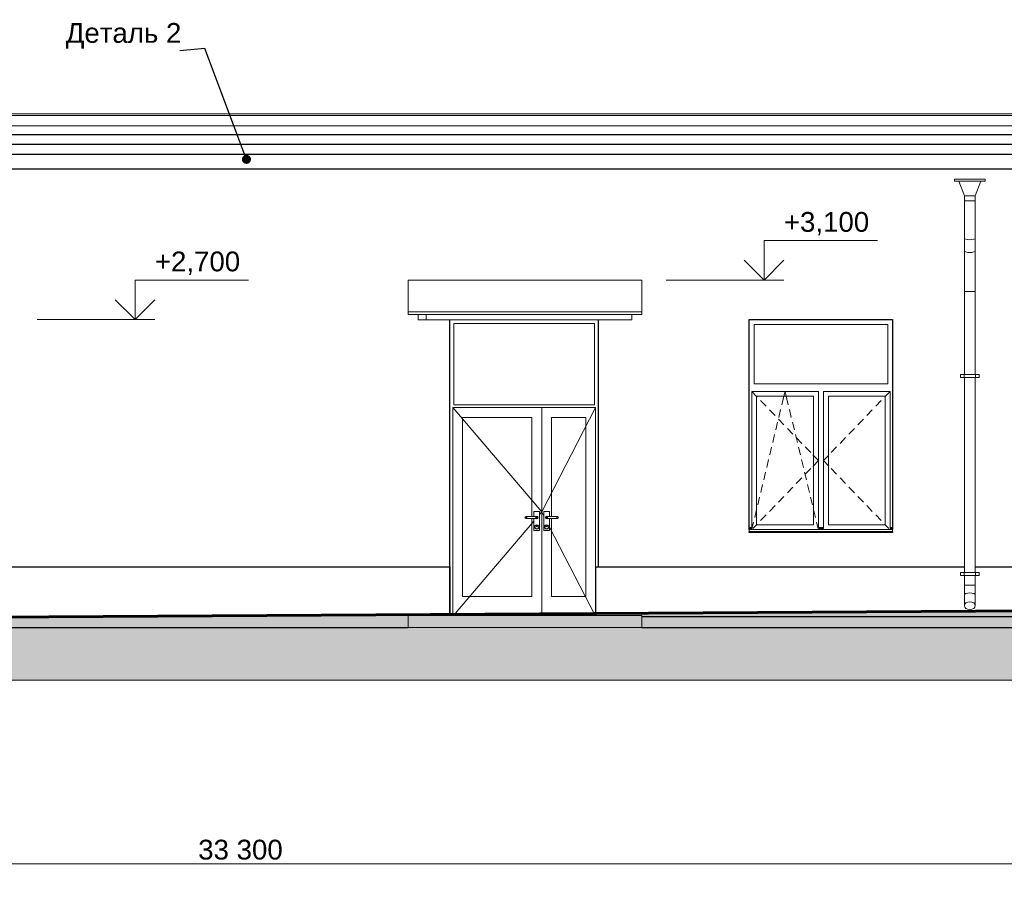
# Model space of a CAD drawing. Header units: millimetres. Extents: x -28821 to 130709, y -7627 to 10914.
# Tile 7 of 111: x -10150 to -197, y -2988 to 5732. Entities that reach past the tile are written whole.
import ezdxf
from ezdxf.enums import TextEntityAlignment as Align

# ---------------------------------------------------------------- set-up
doc = ezdxf.new("R2010")
doc.units = ezdxf.units.MM
doc.header["$MEASUREMENT"] = 0
doc.set_wipeout_variables(frame=1)
doc.linetypes.add('Wipeout_Contour', pattern=[1000, 0, -1000])
for name, color, linetype, lineweight in [('1 Молдинги_Ном._пера__41', 7, 'Continuous', 60), ('1_Цоколь_Ном._пера__21', 7, 'Continuous', 30), ('2D - Общий_Ном._пера__2', 8, 'Continuous', 15), ('2D - Общий_Ном._пера__74', 255, 'Continuous', 0), ('Аннотация - Выносная Надпись.Фасад фрагмент_Ном._пера__1', 7, 'Continuous', 15), ('Конструктив - Балки.Крозырьки_Ном._пера__1', 7, 'Continuous', 15), ('Конструктив - Перекрытия.Крыльцо_Ном._пера__1', 7, 'Continuous', 15), ('Конструктив - Стены Несущие_Ном._пера__21', 7, 'Continuous', 30), ('Новый_1 ВОДОСТОК_Ном._пера__141', 7, 'Continuous', 20), ('Новый_1 Молдинги_Ном._пера__21', 7, 'Continuous', 30), ('Новый_1_Козырьки_Ном._пера__1', 7, 'Continuous', 15), ('Новый_Двери Archicad_Ном._пера__1', 7, 'Continuous', 15), ('Новый_Двери Archicad_Ном._пера__21', 7, 'Continuous', 30), ('Новый_Фартук парапета_Ном._пера__1', 7, 'Continuous', 15), ('Окна Archicad_Ном._пера__1', 7, 'Continuous', 15), ('Окна Archicad_Ном._пера__21', 7, 'Continuous', 30), ('Размер - Общий_Ном._пера__1', 7, 'Continuous', 15), ('Размер - Отметка Уровня_Ном._пера__120', 7, 'Continuous', 5)]:
    doc.layers.add(name, color=color, linetype=linetype, lineweight=lineweight)
for name, color, linetype in [('1_Цоколь', 7, 'Continuous'), ('Конструктив - Балки.Крозырьки', 7, 'Continuous'), ('Конструктив - Перекрытия.Крыльцо', 7, 'Continuous'), ('Конструктив - Стены Несущие', 7, 'Continuous'), ('Новый_1 ВОДОСТОК', 7, 'Continuous'), ('Новый_1 Молдинги', 7, 'Continuous'), ('Новый_1_Козырьки', 7, 'Continuous'), ('Новый_Двери Archicad', 7, 'Continuous'), ('Новый_Фартук парапета', 7, 'Continuous'), ('Окна Archicad', 7, 'Continuous'), ('Размер - Общий', 7, 'Continuous'), ('Размер - Отметка Уровня', 7, 'Continuous')]:
    doc.layers.add(name, color=color, linetype=linetype)
doc.styles.add('СГЕНЕРИР_СТИЛЬ_1', font='arial.ttf')
doc.styles.add('СГЕНЕРИР_СТИЛЬ_2', font='arial.ttf')
doc.dimstyles.new('СГЕНЕРИР_СТИЛЬ__1', dxfattribs={"dimtxt": 200, "dimasz": 190, "dimexe": 0.18, "dimexo": 0.0625, "dimgap": 0, "dimtad": 1, "dimtih": 1, "dimtoh": 1, "dimdec": 0, "dimzin": 0, "dimdsep": 46, "dimtxsty": 'СГЕНЕРИР_СТИЛЬ_2', "dimblk": 'ARROWHEAD_6', "dimblk1": 'ARROWHEAD_6', "dimblk2": 'ARROWHEAD_6', "dimcen": 0.09, "dimclrd": 7, "dimclre": 7, "dimclrt": 7, "dimazin": 0, "dimtfac": 1, "dimtdec": 4, "dimtmove": 0, "dimatfit": 3, "dimfxl": 1, "dimtolj": 1, "dimtzin": 0, "dimarcsym": 0})
doc.dimstyles.new('СГЕНЕРИР_СТИЛЬ__2', dxfattribs={"dimtxt": 0.18, "dimasz": 182.4, "dimexe": 0.18, "dimexo": 0.0625, "dimgap": 0, "dimtad": 0, "dimtih": 1, "dimtoh": 1, "dimdec": 4, "dimzin": 0, "dimdsep": 46, "dimcen": 0.09, "dimadec": 0, "dimazin": 0, "dimtfac": 1, "dimtdec": 4, "dimtmove": 0, "dimatfit": 3, "dimldrblk": 'ARROWHEAD_11', "dimfxl": 1, "dimtolj": 1, "dimtzin": 0, "dimarcsym": 0})

# ---------------------------------------------------------------- blocks, each defined once
blk = doc.blocks.new('Элемент Разреза_7_1')
at = {"layer": 'Окна Archicad_Ном._пера__1', "color": 7, "linetype": 'Continuous', "lineweight": 15}
for p, q in [((-2725.7, 2650), (-2725.7, 2050)), ((-1375.7, 2650), (-2725.7, 2650)), ((-1375.7, 2050), (-1375.7, 2650)), ((-2725.7, 2050), (-1375.7, 2050)), ((-2750.7, 1925), (-2750.7, 1975)), ((-2750.7, 1975), (-2075.7, 1975)), ((-2750.7, 1975), (-2700.7, 1923.1)), ((-2750.7, 625), (-2750.7, 1925)), ((-2700.7, 1925), (-2700.7, 625)), ((-2125.7, 1925), (-2700.7, 1925)), ((-2700.7, 1923.1), (-2695.2, 1917.4)), ((-2446, 1838.8), (-2432, 1897.2)), ((-2432, 1897.2), (-2425.3, 1925)), ((-2425.3, 1925), (-2413.2, 1975)), ((-2401.2, 1925), (-2413.2, 1975)), ((-2394.5, 1897.2), (-2401.2, 1925)), ((-2380.4, 1838.8), (-2394.5, 1897.2)), ((-2125.7, 625), (-2125.7, 1925)), ((-2075.7, 1975), (-2075.7, 1925)), ((-2075.7, 1925), (-2075.7, 625)), ((-2025.7, 1925), (-2025.7, 1975)), ((-2025.7, 1975), (-1350.7, 1975)), ((-2025.7, 625), (-2025.7, 1925)), ((-1975.7, 1925), (-1975.7, 625)), ((-1400.7, 1925), (-1975.7, 1925)), ((-1400.7, 1923.1), (-1406.2, 1917.4)), ((-1350.7, 1975), (-1400.7, 1923.1)), ((-1400.7, 625), (-1400.7, 1925)), ((-1350.7, 1975), (-1350.7, 1925)), ((-1350.7, 1925), (-1350.7, 625)), ((-2660.5, 1881.4), (-2604.9, 1823.8)), ((-1441, 1881.4), (-1496.5, 1823.8)), ((-2570.2, 1787.8), (-2514.7, 1730.3)), ((-2480, 1694.3), (-2424.5, 1636.7)), ((-2476.5, 1712.4), (-2457.8, 1790.2)), ((-2349.9, 1712.4), (-2368.7, 1790.2)), ((-1621.4, 1694.3), (-1677, 1636.7)), ((-1531.2, 1787.8), (-1586.7, 1730.3)), ((-2507, 1586), (-2488.2, 1663.8)), ((-2389.8, 1600.7), (-2334.2, 1543.1)), ((-2319.4, 1586), (-2338.2, 1663.8)), ((-1711.7, 1600.7), (-1767.2, 1543.1)), ((-2537.4, 1459.7), (-2518.7, 1537.4)), ((-2289, 1459.7), (-2307.7, 1537.4)), ((-2299.5, 1507.1), (-2244, 1449.5)), ((-1801.9, 1507.1), (-1857.4, 1449.5)), ((-2567.9, 1333.3), (-2549.2, 1411)), ((-2258.5, 1333.3), (-2277.3, 1411)), ((-2209.3, 1413.5), (-2153.8, 1355.9)), ((-1892.1, 1413.5), (-1947.7, 1355.9)), ((-2131.2, 1332.6), (-2125.7, 1326.9)), ((-2125.7, 1326.9), (-2075.7, 1275)), ((-1975.7, 1326.9), (-2025.7, 1275)), ((-1970.2, 1332.6), (-1975.7, 1326.9)), ((-2598.4, 1206.9), (-2579.6, 1284.7)), ((-2228, 1206.9), (-2246.8, 1284.7)), ((-2131.2, 1217.4), (-2125.7, 1223.1)), ((-2125.7, 1223.1), (-2075.7, 1275)), ((-1975.7, 1223.1), (-2025.7, 1275)), ((-1970.2, 1217.4), (-1975.7, 1223.1)), ((-2628.8, 1080.5), (-2610.1, 1158.3)), ((-2299.5, 1042.9), (-2244, 1100.5)), ((-2197.6, 1080.5), (-2216.3, 1158.3)), ((-2209.3, 1136.5), (-2153.8, 1194.1)), ((-1892.1, 1136.5), (-1947.7, 1194.1)), ((-1801.9, 1042.9), (-1857.4, 1100.5)), ((-2659.3, 954.1), (-2640.6, 1031.9)), ((-2389.8, 949.3), (-2334.2, 1006.9)), ((-2167.1, 954.1), (-2185.9, 1031.9)), ((-1711.7, 949.3), (-1767.2, 1006.9)), ((-2689.8, 827.8), (-2671, 905.5)), ((-2480, 855.7), (-2424.5, 913.3)), ((-2136.6, 827.8), (-2155.4, 905.5)), ((-1621.4, 855.7), (-1677, 913.3)), ((-2570.2, 762.2), (-2514.7, 819.7)), ((-1531.2, 762.2), (-1586.7, 819.7)), ((-2720.2, 701.4), (-2701.5, 779.2)), ((-2660.5, 668.6), (-2604.9, 726.2)), ((-2106.2, 701.4), (-2124.9, 779.2)), ((-1441, 668.6), (-1496.5, 726.2)), ((-2750.7, 600), (-2775.7, 600)), ((-2750.7, 588.5), (-2750.7, 625)), ((-2747.5, 588.5), (-2732, 652.8)), ((-2737.7, 588.5), (-2700.7, 626.9)), ((-2700.7, 626.9), (-2695.2, 632.6)), ((-2700.7, 625), (-2125.7, 625)), ((-2079, 588.5), (-2094.5, 652.8)), ((-2075.7, 625), (-2075.7, 588.5)), ((-2025.7, 600), (-2075.7, 600)), ((-2025.7, 588.5), (-2025.7, 625)), ((-1975.7, 625), (-1400.7, 625)), ((-1400.7, 626.9), (-1406.2, 632.6)), ((-1363.7, 588.5), (-1400.7, 626.9)), ((-1350.7, 625), (-1350.7, 588.5)), ((-1325.7, 600), (-1350.7, 600)), ((-2750.7, 590), (-2775.7, 590)), ((-2775.7, 580), (-2775.7, 578.1)), ((-2775.7, 578.1), (-2775.7, 558.1)), ((-1325.7, 578.1), (-2775.7, 578.1)), ((-1325.7, 558.1), (-2775.7, 558.1)), ((-2025.7, 590), (-2075.7, 590)), ((-1325.7, 590), (-1350.7, 590)), ((-1325.7, 580), (-1325.7, 578.1)), ((-1325.7, 578.1), (-1325.7, 558.1))]:
    blk.add_line(p, q, dxfattribs=at)
at = {"layer": 'Окна Archicad_Ном._пера__21', "color": 7, "linetype": 'Continuous', "lineweight": 30}
for p, q in [((-2775.7, 580), (-2775.7, 2700)), ((-2775.7, 2700), (-1325.7, 2700)), ((-1325.7, 2700), (-1325.7, 580)), ((-2775.7, 550), (-2775.7, 558.1)), ((-1325.7, 550), (-2775.7, 550)), ((-1325.7, 558.1), (-1325.7, 550))]:
    blk.add_line(p, q, dxfattribs=at)
blk = doc.blocks.new('Элемент Разреза_15_1')
at = {"layer": 'Новый_1 ВОДОСТОК_Ном._пера__141', "color": 7, "linetype": 'Continuous', "lineweight": 20}
for p, q in [((-390.6, 4120), (-700.6, 4120)), ((-700.6, 4100), (-700.6, 4120)), ((-390.6, 4100), (-700.6, 4100)), ((-600.6, 3950), (-657.7, 4100)), ((-433.4, 4100), (-490.6, 3950)), ((-390.6, 4120), (-390.6, 4100)), ((-490.6, 3950), (-600.6, 3950)), ((-600.6, 3900), (-600.6, 3950)), ((-600.6, 3900), (-600.6, 3524)), ((-490.6, 3900), (-600.6, 3900)), ((-490.6, 3950), (-490.6, 3900)), ((-490.6, 3900), (-490.6, 3524)), ((-600.6, 3524), (-600.6, 3395.3)), ((-596.4, 3517.7), (-584.4, 3512.4)), ((-584.4, 3512.4), (-566.6, 3508.9)), ((-566.6, 3508.9), (-545.6, 3507.7)), ((-545.6, 3507.7), (-524.5, 3508.9)), ((-524.5, 3508.9), (-506.7, 3512.4)), ((-506.7, 3512.4), (-494.7, 3517.7)), ((-490.6, 3524), (-490.6, 3395.3)), ((-600.6, 3395.3), (-600.6, 2985.1)), ((-596.4, 3389), (-584.4, 3383.7)), ((-506.7, 3383.7), (-494.7, 3389)), ((-490.6, 3395.3), (-490.6, 2985.1)), ((-584.4, 3383.7), (-566.6, 3380.2)), ((-566.6, 3380.2), (-545.6, 3378.9)), ((-545.6, 3378.9), (-524.5, 3380.2)), ((-524.5, 3380.2), (-506.7, 3383.7)), ((-600.6, 2985.1), (-600.6, 2145)), ((-600.6, 2985.1), (-596.4, 2985.1)), ((-596.4, 2985.1), (-584.4, 2985.1)), ((-584.4, 2985.1), (-566.6, 2985.1)), ((-566.6, 2985.1), (-545.6, 2985.1)), ((-545.6, 2985.1), (-524.5, 2985.1)), ((-524.5, 2985.1), (-506.7, 2985.1)), ((-506.7, 2985.1), (-494.7, 2985.1)), ((-494.7, 2985.1), (-490.6, 2985.1)), ((-490.6, 2985.1), (-490.6, 2145)), ((-602.6, 2145), (-640.6, 2145)), ((-640.6, 2115), (-640.6, 2145)), ((-602.6, 2115), (-640.6, 2115)), ((-598.2, 2145), (-602.6, 2145)), ((-602.6, 2115), (-602.6, 2145)), ((-598.2, 2115), (-602.6, 2115)), ((-600.6, 2115), (-600.6, 145)), ((-585.9, 2145), (-598.2, 2145)), ((-585.9, 2115), (-598.2, 2115)), ((-567.4, 2145), (-585.9, 2145)), ((-567.4, 2115), (-585.9, 2115)), ((-545.6, 2145), (-567.4, 2145)), ((-545.6, 2115), (-567.4, 2115)), ((-523.7, 2145), (-545.6, 2145)), ((-523.7, 2115), (-545.6, 2115)), ((-505.2, 2145), (-523.7, 2145)), ((-505.2, 2115), (-523.7, 2115)), ((-492.9, 2145), (-505.2, 2145)), ((-492.9, 2115), (-505.2, 2115)), ((-488.6, 2145), (-492.9, 2145)), ((-488.6, 2115), (-492.9, 2115)), ((-490.6, 2115), (-490.6, 145)), ((-450.6, 2145), (-488.6, 2145)), ((-488.6, 2115), (-488.6, 2145)), ((-450.6, 2115), (-488.6, 2115)), ((-450.6, 2115), (-450.6, 2145)), ((-602.6, 145), (-640.6, 145)), ((-640.6, 115), (-640.6, 145)), ((-602.6, 115), (-640.6, 115)), ((-598.2, 145), (-602.6, 145)), ((-602.6, 115), (-602.6, 145)), ((-598.2, 115), (-602.6, 115)), ((-600.6, 115), (-600.6, 15)), ((-585.9, 145), (-598.2, 145)), ((-585.9, 115), (-598.2, 115)), ((-567.4, 145), (-585.9, 145)), ((-567.4, 115), (-585.9, 115)), ((-545.6, 145), (-567.4, 145)), ((-545.6, 115), (-567.4, 115)), ((-523.7, 145), (-545.6, 145)), ((-523.7, 115), (-545.6, 115)), ((-505.2, 145), (-523.7, 145)), ((-505.2, 115), (-523.7, 115)), ((-492.9, 145), (-505.2, 145)), ((-492.9, 115), (-505.2, 115)), ((-488.6, 145), (-492.9, 145)), ((-488.6, 115), (-492.9, 115)), ((-490.6, 115), (-490.6, 15)), ((-450.6, 145), (-488.6, 145)), ((-488.6, 115), (-488.6, 145)), ((-450.6, 115), (-488.6, 115)), ((-450.6, 115), (-450.6, 145)), ((-600.6, 15), (-596.4, 15)), ((-600.6, 15), (-600.6, -85)), ((-596.4, 15), (-584.4, 15)), ((-584.4, 15), (-566.6, 15)), ((-566.6, 15), (-545.6, 15)), ((-545.6, 15), (-524.5, 15)), ((-524.5, 15), (-506.7, 15)), ((-506.7, 15), (-494.7, 15)), ((-494.7, 15), (-490.6, 15)), ((-490.6, 15), (-490.6, -85)), ((-600.6, -85), (-600.6, -191.1)), ((-596.4, -76.3), (-584.4, -68.9)), ((-584.4, -68.9), (-566.6, -64)), ((-566.6, -64), (-545.6, -62.3)), ((-545.6, -62.3), (-524.5, -64)), ((-524.5, -64), (-506.7, -68.9)), ((-506.7, -68.9), (-494.7, -76.3)), ((-490.6, -85), (-490.6, -191.1)), ((-600.6, -191.1), (-596.4, -176.2)), ((-596.4, -206), (-600.6, -191.1)), ((-596.4, -176.2), (-584.4, -163.6)), ((-584.4, -163.6), (-566.6, -155.2)), ((-566.6, -155.2), (-545.6, -152.2)), ((-545.6, -152.2), (-524.5, -155.2)), ((-524.5, -155.2), (-506.7, -163.6)), ((-506.7, -163.6), (-494.7, -176.2)), ((-494.7, -176.2), (-490.6, -191.1)), ((-490.6, -191.1), (-494.7, -206)), ((-584.4, -218.6), (-596.4, -206)), ((-566.6, -227), (-584.4, -218.6)), ((-545.6, -230), (-566.6, -227)), ((-524.5, -227), (-545.6, -230)), ((-506.7, -218.6), (-524.5, -227)), ((-494.7, -206), (-506.7, -218.6))]:
    blk.add_line(p, q, dxfattribs=at)
blk = doc.blocks.new('Элемент Разреза_17_1')
at = {"layer": 'Новый_Двери Archicad_Ном._пера__1', "color": 7, "linetype": 'Continuous', "lineweight": 15}
for p, q in [((-5760.7, 2660), (-5760.7, 1840)), ((-4340.7, 2660), (-5760.7, 2660)), ((-4340.7, 1840), (-4340.7, 2660)), ((-5772.7, 1812), (-4872.7, 756)), ((-5772.7, 1812), (-5772.7, 1712)), ((-4872.7, 1812), (-5772.7, 1812)), ((-5760.7, 1840), (-4340.7, 1840)), ((-4872.7, -290), (-4872.7, 1812)), ((-4328.7, 1812), (-4872.7, 756)), ((-4872.7, 1812), (-4328.7, 1812)), ((-4328.7, 1812), (-4328.7, 1712)), ((-5772.7, 1712), (-5772.7, -100)), ((-5672.7, -100), (-5672.7, 1712)), ((-5672.7, 1712), (-4972.7, 1712)), ((-4972.7, 1712), (-4972.7, 710)), ((-4772.7, 1712), (-4772.7, 710)), ((-4428.7, 1712), (-4772.7, 1712)), ((-4428.7, -100), (-4428.7, 1712)), ((-4328.7, 1712), (-4328.7, 200)), ((-5042.7, 700), (-5039.8, 707.1)), ((-5039.8, 692.9), (-5042.7, 700)), ((-5040.6, 700), (-5037.9, 707.1)), ((-5037.9, 692.9), (-5040.6, 700)), ((-5039.8, 707.1), (-5032.7, 710)), ((-5034.1, 700), (-5032, 707.1)), ((-5032, 692.9), (-5034.1, 700)), ((-5031.2, 710), (-5032.7, 710)), ((-5026.9, 710), (-5031.2, 710)), ((-5020.4, 710), (-5026.9, 710)), ((-5024.3, 700), (-5023.1, 707.1)), ((-5023.1, 692.9), (-5024.3, 700)), ((-5012.7, 710), (-5020.4, 710)), ((-4942.7, 710), (-5012.7, 710)), ((-4894.2, 760), (-4951.2, 760)), ((-4951.2, 760), (-4951.2, 710)), ((-4935.1, 710), (-4942.7, 710)), ((-4928.6, 710), (-4935.1, 710)), ((-4931.2, 700), (-4932.3, 707.1)), ((-4932.3, 692.9), (-4931.2, 700)), ((-4929.2, 711.3), (-4930.5, 710)), ((-4922.7, 713), (-4929.2, 711.3)), ((-4928.7, 710.4), (-4929.1, 710)), ((-4922.7, 712), (-4928.7, 710.4)), ((-4924.2, 710), (-4928.6, 710)), ((-4922.7, 710), (-4924.2, 710)), ((-4921.4, 700), (-4923.5, 707.1)), ((-4923.5, 692.9), (-4921.4, 700)), ((-4916.2, 711.3), (-4922.7, 713)), ((-4916.7, 710.4), (-4922.7, 712)), ((-4915.6, 707.1), (-4922.7, 710)), ((-4914.8, 700), (-4917.6, 707.1)), ((-4917.6, 692.9), (-4914.8, 700)), ((-4912.3, 706), (-4916.7, 710.4)), ((-4911.5, 706.5), (-4916.2, 711.3)), ((-4912.7, 700), (-4915.6, 707.1)), ((-4915.6, 692.9), (-4912.7, 700)), ((-4910.7, 700), (-4912.3, 706)), ((-4912.3, 694), (-4910.7, 700)), ((-4909.7, 700), (-4911.5, 706.5)), ((-4911.5, 693.5), (-4909.7, 700)), ((-4894.2, 570), (-4894.2, 760)), ((-4894.2, 730.8), (-4872.7, 756)), ((-4851.2, 714.3), (-4872.7, 756)), ((-4851.2, 760), (-4794.2, 760)), ((-4851.2, 570), (-4851.2, 760)), ((-4835.7, 700), (-4834, 706.5)), ((-4834, 693.5), (-4835.7, 700)), ((-4834.7, 700), (-4833.1, 706)), ((-4833.1, 694), (-4834.7, 700)), ((-4834, 706.5), (-4829.2, 711.3)), ((-4833.1, 706), (-4828.7, 710.4)), ((-4832.7, 700), (-4829.8, 707.1)), ((-4829.8, 692.9), (-4832.7, 700)), ((-4830.6, 700), (-4827.9, 707.1)), ((-4827.9, 692.9), (-4830.6, 700)), ((-4829.8, 707.1), (-4822.7, 710)), ((-4829.2, 711.3), (-4822.7, 713)), ((-4828.7, 710.4), (-4822.7, 712)), ((-4824.1, 700), (-4822, 707.1)), ((-4822, 692.9), (-4824.1, 700)), ((-4822.7, 713), (-4816.2, 711.3)), ((-4822.7, 712), (-4816.7, 710.4)), ((-4822.7, 710), (-4821.2, 710)), ((-4821.2, 710), (-4816.9, 710)), ((-4816.9, 710), (-4810.4, 710)), ((-4816.7, 710.4), (-4816.3, 710)), ((-4816.2, 711.3), (-4815, 710)), ((-4814.3, 700), (-4813.1, 707.1)), ((-4813.1, 692.9), (-4814.3, 700)), ((-4810.4, 710), (-4802.7, 710)), ((-4802.7, 710), (-4732.7, 710)), ((-4794.2, 760), (-4794.2, 710)), ((-4732.7, 710), (-4725.1, 710)), ((-4725.1, 710), (-4718.6, 710)), ((-4721.2, 700), (-4722.3, 707.1)), ((-4722.3, 692.9), (-4721.2, 700)), ((-4718.6, 710), (-4714.2, 710)), ((-4714.2, 710), (-4712.7, 710)), ((-4711.4, 700), (-4713.5, 707.1)), ((-4713.5, 692.9), (-4711.4, 700)), ((-4705.6, 707.1), (-4712.7, 710)), ((-4704.8, 700), (-4707.6, 707.1)), ((-4707.6, 692.9), (-4704.8, 700)), ((-4702.7, 700), (-4705.6, 707.1)), ((-4705.6, 692.9), (-4702.7, 700)), ((-5764.2, -290), (-4951.2, 663.9)), ((-5032.7, 690), (-5039.8, 692.9)), ((-5031.2, 690), (-5032.7, 690)), ((-5026.9, 690), (-5031.2, 690)), ((-5020.4, 690), (-5026.9, 690)), ((-5012.7, 690), (-5020.4, 690)), ((-4942.7, 690), (-5012.7, 690)), ((-4972.7, 690), (-4972.7, -100)), ((-4951.2, 690), (-4951.2, 570)), ((-4941.8, 616), (-4944.7, 605)), ((-4944.7, 605), (-4941.8, 594)), ((-4935.1, 690), (-4942.7, 690)), ((-4940, 615), (-4942.7, 605)), ((-4942.7, 605), (-4940, 595)), ((-4933.7, 624.1), (-4941.8, 616)), ((-4932.7, 622.3), (-4940, 615)), ((-4928.6, 690), (-4935.1, 690)), ((-4922.7, 627), (-4933.7, 624.1)), ((-4922.7, 625), (-4932.7, 622.3)), ((-4928.4, 619.7), (-4930.7, 614)), ((-4930.7, 614), (-4928.4, 608.3)), ((-4930.5, 690), (-4929.2, 688.7)), ((-4927.7, 618.9), (-4929.7, 614)), ((-4929.7, 614), (-4927.7, 609.1)), ((-4929.2, 688.7), (-4922.7, 687)), ((-4929.1, 690), (-4928.7, 689.6)), ((-4928.7, 689.6), (-4922.7, 688)), ((-4924.2, 690), (-4928.6, 690)), ((-4922.7, 622), (-4928.4, 619.7)), ((-4928.4, 608.3), (-4922.7, 606)), ((-4922.7, 621), (-4927.7, 618.9)), ((-4927.7, 609.1), (-4922.7, 607)), ((-4922.7, 690), (-4924.2, 690)), ((-4922.7, 690), (-4915.6, 692.9)), ((-4922.7, 688), (-4916.7, 689.6)), ((-4922.7, 687), (-4916.2, 688.7)), ((-4911.7, 624.1), (-4922.7, 627)), ((-4912.7, 622.3), (-4922.7, 625)), ((-4917.1, 619.7), (-4922.7, 622)), ((-4917.8, 618.9), (-4922.7, 621)), ((-4922.7, 607), (-4917.8, 609.1)), ((-4922.7, 606), (-4917.1, 608.3)), ((-4915.7, 614), (-4917.8, 618.9)), ((-4917.8, 609.1), (-4915.7, 614)), ((-4914.7, 614), (-4917.1, 619.7)), ((-4917.1, 608.3), (-4914.7, 614)), ((-4916.7, 689.6), (-4912.3, 694)), ((-4916.2, 688.7), (-4911.5, 693.5)), ((-4905.4, 615), (-4912.7, 622.3)), ((-4903.7, 616), (-4911.7, 624.1)), ((-4902.7, 605), (-4905.4, 615)), ((-4905.4, 595), (-4902.7, 605)), ((-4900.7, 605), (-4903.7, 616)), ((-4903.7, 594), (-4900.7, 605)), ((-4844.7, 605), (-4841.8, 616)), ((-4841.8, 594), (-4844.7, 605)), ((-4842.7, 605), (-4840, 615)), ((-4840, 595), (-4842.7, 605)), ((-4841.8, 616), (-4833.7, 624.1)), ((-4840, 615), (-4832.7, 622.3)), ((-4829.2, 688.7), (-4834, 693.5)), ((-4833.7, 624.1), (-4822.7, 627)), ((-4828.7, 689.6), (-4833.1, 694)), ((-4832.7, 622.3), (-4822.7, 625)), ((-4830.7, 614), (-4828.4, 619.7)), ((-4828.4, 608.3), (-4830.7, 614)), ((-4822.7, 690), (-4829.8, 692.9)), ((-4829.7, 614), (-4827.7, 618.9)), ((-4827.7, 609.1), (-4829.7, 614)), ((-4822.7, 687), (-4829.2, 688.7)), ((-4822.7, 688), (-4828.7, 689.6)), ((-4828.4, 619.7), (-4822.7, 622)), ((-4822.7, 606), (-4828.4, 608.3)), ((-4827.7, 618.9), (-4822.7, 621)), ((-4822.7, 607), (-4827.7, 609.1)), ((-4822.7, 690), (-4821.2, 690)), ((-4816.7, 689.6), (-4822.7, 688)), ((-4816.2, 688.7), (-4822.7, 687)), ((-4822.7, 627), (-4811.7, 624.1)), ((-4822.7, 625), (-4812.7, 622.3)), ((-4822.7, 622), (-4817.1, 619.7)), ((-4822.7, 621), (-4817.8, 618.9)), ((-4817.8, 609.1), (-4822.7, 607)), ((-4817.1, 608.3), (-4822.7, 606)), ((-4821.2, 690), (-4816.9, 690)), ((-4817.8, 618.9), (-4815.7, 614)), ((-4815.7, 614), (-4817.8, 609.1)), ((-4817.1, 619.7), (-4814.7, 614)), ((-4814.7, 614), (-4817.1, 608.3)), ((-4816.9, 690), (-4810.4, 690)), ((-4816.3, 690), (-4816.7, 689.6)), ((-4815, 690), (-4816.2, 688.7)), ((-4812.7, 622.3), (-4805.4, 615)), ((-4811.7, 624.1), (-4803.7, 616)), ((-4810.4, 690), (-4802.7, 690)), ((-4805.4, 615), (-4802.7, 605)), ((-4802.7, 605), (-4805.4, 595)), ((-4803.7, 616), (-4800.7, 605)), ((-4800.7, 605), (-4803.7, 594)), ((-4802.7, 690), (-4732.7, 690)), ((-4794.2, 690), (-4794.2, 570)), ((-4333.9, -290), (-4794.2, 603.6)), ((-4772.7, 690), (-4772.7, -100)), ((-4732.7, 690), (-4725.1, 690)), ((-4725.1, 690), (-4718.6, 690)), ((-4718.6, 690), (-4714.2, 690)), ((-4714.2, 690), (-4712.7, 690)), ((-4712.7, 690), (-4705.6, 692.9)), ((-4951.2, 570), (-4894.2, 570)), ((-4941.8, 594), (-4933.7, 585.9)), ((-4940, 595), (-4932.7, 587.7)), ((-4933.7, 585.9), (-4922.7, 583)), ((-4932.7, 587.7), (-4922.7, 585)), ((-4922.7, 585), (-4912.7, 587.7)), ((-4922.7, 583), (-4911.7, 585.9)), ((-4912.7, 587.7), (-4905.4, 595)), ((-4911.7, 585.9), (-4903.7, 594)), ((-4794.2, 570), (-4851.2, 570)), ((-4833.7, 585.9), (-4841.8, 594)), ((-4832.7, 587.7), (-4840, 595)), ((-4822.7, 583), (-4833.7, 585.9)), ((-4822.7, 585), (-4832.7, 587.7)), ((-4812.7, 587.7), (-4822.7, 585)), ((-4811.7, 585.9), (-4822.7, 583)), ((-4805.4, 595), (-4812.7, 587.7)), ((-4803.7, 594), (-4811.7, 585.9)), ((-5772.7, -100), (-5772.7, -290)), ((-4972.7, -100), (-5672.7, -100)), ((-4772.7, -100), (-4428.7, -100))]:
    blk.add_line(p, q, dxfattribs=at)
at = {"layer": 'Новый_Двери Archicad_Ном._пера__21', "color": 7, "linetype": 'Continuous', "lineweight": 30}
for p, q in [((-5800.7, -290), (-5800.7, 2697.2)), ((-4300.7, 2697.2), (-4300.7, 200))]:
    blk.add_line(p, q, dxfattribs=at)
blk = doc.blocks.new('Элемент Разреза_22_1')
at = {"layer": 'Конструктив - Балки.Крозырьки_Ном._пера__1', "color": 7, "linetype": 'Continuous', "lineweight": 15}
blk.add_line((-4042.3, 2697.2), (-6042.4, 2697.2), dxfattribs=at)
blk = doc.blocks.new('Элемент Разреза_23_1')
at = {"layer": 'Новый_1_Козырьки_Ном._пера__1', "color": 7, "linetype": 'Continuous', "lineweight": 15}
for p, q in [((-3862.6, 3100.4), (-6222.8, 3100.4)), ((-6222.8, 3100.4), (-6222.8, 2779.2)), ((-3862.6, 2779.2), (-3862.6, 3100.4)), ((-6222.8, 2750.9), (-6222.8, 2779.2)), ((-6222.8, 2779.2), (-3862.6, 2779.2)), ((-6222.8, 2750.9), (-3862.6, 2750.9)), ((-3862.6, 2750.9), (-3862.6, 2779.2))]:
    blk.add_line(p, q, dxfattribs=at)
blk = doc.blocks.new('Элемент Разреза_26_1')
at = {"layer": 'Конструктив - Балки.Крозырьки_Ном._пера__1', "color": 7, "linetype": 'Continuous', "lineweight": 15}
for p, q in [((-6122.4, 2697.2), (-6122.4, 2750.9)), ((-6042.4, 2697.2), (-6122.4, 2697.2)), ((-6042.4, 2750.9), (-6042.4, 2697.2))]:
    blk.add_line(p, q, dxfattribs=at)
blk = doc.blocks.new('Элемент Разреза_27_1')
at = {"layer": 'Конструктив - Балки.Крозырьки_Ном._пера__1', "color": 7, "linetype": 'Continuous', "lineweight": 15}
for p, q in [((-3962.3, 2697.2), (-4042.3, 2697.2)), ((-3962.3, 2750.9), (-3962.3, 2697.2)), ((-3962.3, 2697.2), (-3962.3, 2697.2))]:
    blk.add_line(p, q, dxfattribs=at)
blk = doc.blocks.new('Элемент Разреза_33_1')
at = {"color": 254, "linetype": 'Wipeout_Contour', "lineweight": 0, "ltscale": 20224.258343}
blk.add_wipeout([(-6222.8, -413.4), (-3862.6, -413.4), (-3862.6, -290), (-6222.8, -290)], dxfattribs=at).dxf.layer = 'Конструктив - Перекрытия.Крыльцо'
at = {"layer": 'Конструктив - Перекрытия.Крыльцо_Ном._пера__1', "color": 7, "linetype": 'Continuous', "lineweight": 15}
for p, q in [((-6222.8, -290), (-3862.6, -290)), ((-6222.8, -413.4), (-6222.8, -290)), ((-3862.6, -413.4), (-3862.6, -290)), ((-6222.8, -413.4), (-3862.6, -413.4))]:
    blk.add_line(p, q, dxfattribs=at)
blk = doc.blocks.new('Элемент Разреза_35_1')
at = {"layer": '1_Цоколь_Ном._пера__21', "color": 7, "linetype": 'Continuous', "lineweight": 30}
for p, q in [((-4329, 200), (-4329, -290)), ((-4329, 200), (-600.6, 200)), ((-490.6, 200), (8136.9, 200)), ((-3862.6, -300), (8364.3, -300))]:
    blk.add_line(p, q, dxfattribs=at)
blk = doc.blocks.new('Элемент Разреза_40_1')
at = {"layer": '1_Цоколь_Ном._пера__21', "color": 7, "linetype": 'Continuous', "lineweight": 30}
for p, q in [((-12490.4, 200), (-5802, 200)), ((-5802, 200), (-5802, -290)), ((-21124.8, -413.4), (-6222.8, -413.4))]:
    blk.add_line(p, q, dxfattribs=at)
blk = doc.blocks.new('Элемент Разреза_42_1')
at = {"layer": 'Новый_Фартук парапета_Ном._пера__1', "color": 7, "linetype": 'Continuous', "lineweight": 15}
for p, q in [((-25482.2, 4780.2), (8139, 4780.2)), ((-25500.7, 4762.9), (8139, 4762.9)), ((-25500.7, 4657.4), (8139, 4657.4))]:
    blk.add_line(p, q, dxfattribs=at)
blk = doc.blocks.new('Элемент Разреза_44_1')
at = {"layer": 'Новый_1 Молдинги_Ном._пера__21', "color": 7, "linetype": 'Continuous', "lineweight": 30}
for p, q in [((8139, 4569.4), (-25426.7, 4569.4)), ((8139, 4470), (-25376.7, 4470)), ((8139, 4370), (-25326.7, 4370)), ((8139, 4220), (-25276.7, 4220))]:
    blk.add_line(p, q, dxfattribs=at)
blk = doc.blocks.new('Элемент Разреза_72_1')
at = {"layer": 'Конструктив - Стены Несущие_Ном._пера__21', "color": 7, "linetype": 'Continuous', "lineweight": 30}
blk.add_line((-1196.1, -413.4), (1753.9, -413.4), dxfattribs=at)
blk = doc.blocks.new('Элемент Разреза_73_1')
at = {"layer": 'Конструктив - Стены Несущие_Ном._пера__21', "color": 7, "linetype": 'Continuous', "lineweight": 30}
blk.add_line((-3862.6, -413.4), (-1196.1, -413.4), dxfattribs=at)
blk = doc.blocks.new('*D90')
at = {"layer": 'Размер - Общий_Ном._пера__1', "color": 7, "linetype": 'Continuous', "lineweight": 15, "transparency": 16777216}
for p, q in [((-24575.7, -2987.5), (-24575.7, -2612.5)), ((8724.3, -2987.5), (8724.3, -2612.5)), ((-24475.7, -2700), (-24675.7, -2900)), ((8624.3, -2900), (8824.3, -2700)), ((-24725.7, -2800), (-24575.7, -2800)), ((-24575.7, -2800), (8724.3, -2800)), ((8724.3, -2800), (8874.3, -2800))]:
    blk.add_line(p, q, dxfattribs=at)
at = {"layer": 'Размер - Общий_Ном._пера__1', "color": 7, "lineweight": 15, "transparency": 16777216, "insert": (-8345.2, -2760), "char_height": 200, "attachment_point": 7, "style": 'СГЕНЕРИР_СТИЛЬ_2'}
blk.add_mtext('\\A1;33\\~300', dxfattribs=at)
blk = doc.blocks.new('ARROWHEAD_6')
at = {"color": 0, "linetype": 'Continuous', "lineweight": 0}
for p, q in [((0, 0), (-1, 0)), ((-0.5, -0.5), (0.5, 0.5))]:
    blk.add_line(p, q, dxfattribs=at)
blk = doc.blocks.new('ARROWHEAD_11')
at = {"color": 0, "linetype": 'Continuous', "lineweight": 0}
blk.add_line((0, 0), (-1, 0), dxfattribs=at)
at = {"color": 0, "linetype": 'Continuous', "lineweight": 0, "const_width": 0.25, "flags": 128}
blk.add_lwpolyline([(-0.125, 0, 1), (0.125, 0, 1)], format="xyb", close=True, dxfattribs=at)
blk = doc.blocks.new('Отметка высоты (ГОСТ)[6]_1', base_point=(-8983.4, 2700))
at = {"layer": 'Размер - Отметка Уровня_Ном._пера__120', "color": 7, "linetype": 'Continuous', "lineweight": 5}
for p, q in [((-8983.4, 2700), (-8983.4, 3100)), ((-8983.4, 3100), (-7836.9, 3100)), ((-8983.4, 2700), (-9183.4, 2900)), ((-8983.4, 2700), (-8783.4, 2900)), ((-9973.5, 2700), (-8783.4, 2700))]:
    blk.add_line(p, q, dxfattribs=at)
at = {"layer": 'Размер - Отметка Уровня_Ном._пера__120', "color": 7, "lineweight": 5, "insert": (-8783.4, 3129.7), "char_height": 200, "attachment_point": 7, "style": 'СГЕНЕРИР_СТИЛЬ_1'}
blk.add_mtext('\\A1;+2,700{\\H0.66x;\\S^  ;}', dxfattribs=at)
at = {"layer": 'Размер - Отметка Уровня_Ном._пера__120', "color": 7, "lineweight": 5, "style": 'СГЕНЕРИР_СТИЛЬ_1'}
blk.add_attdef('addText', text='', height=150, dxfattribs=at).set_placement((-8723.4, 2864.3), align=Align.BOTTOM_LEFT)
blk = doc.blocks.new('Отметка высоты (ГОСТ)[13]_1', base_point=(-2625.2, 3099.7))
at = {"layer": 'Размер - Отметка Уровня_Ном._пера__120', "color": 7, "linetype": 'Continuous', "lineweight": 5}
for p, q in [((-2625.2, 3099.7), (-2625.2, 3499.7)), ((-2625.2, 3499.7), (-1478.7, 3499.7)), ((-2625.2, 3099.7), (-2825.2, 3299.7)), ((-2625.2, 3099.7), (-2425.2, 3299.7)), ((-3615.3, 3099.7), (-2425.2, 3099.7))]:
    blk.add_line(p, q, dxfattribs=at)
at = {"layer": 'Размер - Отметка Уровня_Ном._пера__120', "color": 7, "lineweight": 5, "insert": (-2425.2, 3529.4), "char_height": 200, "attachment_point": 7, "style": 'СГЕНЕРИР_СТИЛЬ_1'}
blk.add_mtext('\\A1;+3,100{\\H0.66x;\\S^  ;}', dxfattribs=at)
at = {"layer": 'Размер - Отметка Уровня_Ном._пера__120', "color": 7, "lineweight": 5, "style": 'СГЕНЕРИР_СТИЛЬ_1'}
blk.add_attdef('addText', text='', height=150, dxfattribs=at).set_placement((-2365.2, 3264), align=Align.BOTTOM_LEFT)

msp = doc.modelspace()

# ---------------------------------------------------------------- block references
at = {"layer": 'Конструктив - Балки.Крозырьки', "lineweight": 0}
for name in ['Элемент Разреза_26_1', 'Элемент Разреза_22_1', 'Элемент Разреза_27_1']:
    msp.add_blockref(name, (0, 0), dxfattribs=at)
at = {"layer": 'Конструктив - Стены Несущие', "lineweight": 0}
msp.add_blockref('Элемент Разреза_72_1', (0, 0), dxfattribs=at)
at = {"layer": 'Новый_1 ВОДОСТОК', "lineweight": 0}
msp.add_blockref('Элемент Разреза_15_1', (0, 0), dxfattribs=at)
at = {"layer": 'Новый_1 Молдинги', "lineweight": 0}
msp.add_blockref('Элемент Разреза_44_1', (0, 0), dxfattribs=at)
at = {"layer": 'Новый_1_Козырьки', "lineweight": 0}
msp.add_blockref('Элемент Разреза_23_1', (0, 0), dxfattribs=at)
at = {"layer": 'Новый_Двери Archicad', "lineweight": 0}
msp.add_blockref('Элемент Разреза_17_1', (0, 0), dxfattribs=at)
at = {"layer": 'Новый_Фартук парапета', "lineweight": 0}
msp.add_blockref('Элемент Разреза_42_1', (0, 0), dxfattribs=at)
at = {"layer": 'Окна Archicad', "lineweight": 0}
msp.add_blockref('Элемент Разреза_7_1', (0, 0), dxfattribs=at)
at = {"layer": 'Размер - Отметка Уровня', "color": 104, "linetype": 'Continuous', "lineweight": 15, "true_color": 0x029e21}
for name, p in [('Отметка высоты (ГОСТ)[13]_1', (-2625.2, 3099.7)), ('Отметка высоты (ГОСТ)[6]_1', (-8983.4, 2700))]:
    msp.add_blockref(name, p, dxfattribs=at)

# ---------------------------------------------------------------- dimensions: what is measured, and where the dimension line sits
at = {"layer": 'Размер - Общий', "color": 7, "linetype": 'Continuous', "lineweight": 15}
dim = msp.add_linear_dim(base=(8724.3, -2800), p1=(-24575.7, -2800), p2=(8724.3, -2800), dimstyle='СГЕНЕРИР_СТИЛЬ__1', dxfattribs=at)
dim.commit()
dim.dimension.update_dxf_attribs({"geometry": '*D90', "text_midpoint": (-7926, -2660), "dimtype": 160})

# ---------------------------------------------------------------- wipeouts: each hides what was drawn before it
at = {"color": 7, "linetype": 'Wipeout_Contour', "lineweight": 15, "ltscale": 42707.242797}
msp.add_wipeout([(-9668.1, 5731.8), (-8532.1, 5731.8), (-8532.1, 5417.6), (-9668.1, 5417.6)], dxfattribs=at).dxf.layer = 'Аннотация - Выносная Надпись.Фасад фрагмент_Ном._пера__1'

# ---------------------------------------------------------------- next in the draw order: block references
at = {"layer": 'Конструктив - Перекрытия.Крыльцо', "lineweight": 0}
msp.add_blockref('Элемент Разреза_33_1', (0, 0), dxfattribs=at)

# ---------------------------------------------------------------- next in the draw order: texts
at = {"layer": 'Аннотация - Выносная Надпись.Фасад фрагмент_Ном._пера__1', "color": 7, "linetype": 'Continuous', "lineweight": 15, "insert": (-9100.1, 5440.3), "char_height": 200, "attachment_point": 8, "style": 'СГЕНЕРИР_СТИЛЬ_1'}
msp.add_mtext('\\A1;Деталь 2', dxfattribs=at)

# ---------------------------------------------------------------- next in the draw order: leaders
at = {"layer": 'Аннотация - Выносная Надпись.Фасад фрагмент_Ном._пера__1', "color": 7, "linetype": 'Continuous', "lineweight": 15, "annotation_type": 0, "has_hookline": 1, "hookline_direction": 1, "text_width": 1154.8}
msp.add_leader([(-7857.8, 4320.1), (-8277.5, 5440.3), (-8532.1, 5417.6)], dimstyle='СГЕНЕРИР_СТИЛЬ__2', dxfattribs=at)

# ---------------------------------------------------------------- next in the draw order: hatches: boundary and pattern name
at = {"layer": '2D - Общий_Ном._пера__2', "linetype": 'Continuous', "lineweight": 15}
h = msp.add_hatch(dxfattribs=at)
h.set_pattern_fill('ГРУНТ_02_0001', color=8, style=0, pattern_type=2)
h.set_pattern_definition([(45, (0, 0), (-275.7716, 275.7716), []), (45, (-91.9, 91.9), (-551.543, 551.543), []), (45, (-183.85, 183.85), (-551.543, 551.543), []), (135, (-275.77, 275.77), (91.9239, 91.9239), [390, -390])])
h.paths.add_polyline_path([(-28162.5, -943.1), (-28162.5, -400), (-25175.7, -400), (8364.3, -190), (8369, -943.1)])

# ---------------------------------------------------------------- next in the draw order: linework, layer by layer
at = {"layer": '1 Молдинги_Ном._пера__41', "color": 7, "linetype": 'Continuous', "lineweight": 60}
msp.add_line((8364.3, -190), (-25175.7, -400), dxfattribs=at)
at = {"layer": '2D - Общий_Ном._пера__74', "color": 255, "linetype": 'Continuous', "lineweight": 0, "flags": 128}
msp.add_lwpolyline([(-28162.5, -943.1), (-28162.5, -400), (-25175.7, -400), (8364.3, -190), (8369, -943.1)], close=True, dxfattribs=at)

# ---------------------------------------------------------------- next in the draw order: block references
at = {"layer": '1_Цоколь', "lineweight": 0}
for name in ['Элемент Разреза_40_1', 'Элемент Разреза_35_1']:
    msp.add_blockref(name, (0, 0), dxfattribs=at)
at = {"layer": 'Конструктив - Стены Несущие', "lineweight": 0}
msp.add_blockref('Элемент Разреза_73_1', (0, 0), dxfattribs=at)

doc.saveas('drawing.dxf')
